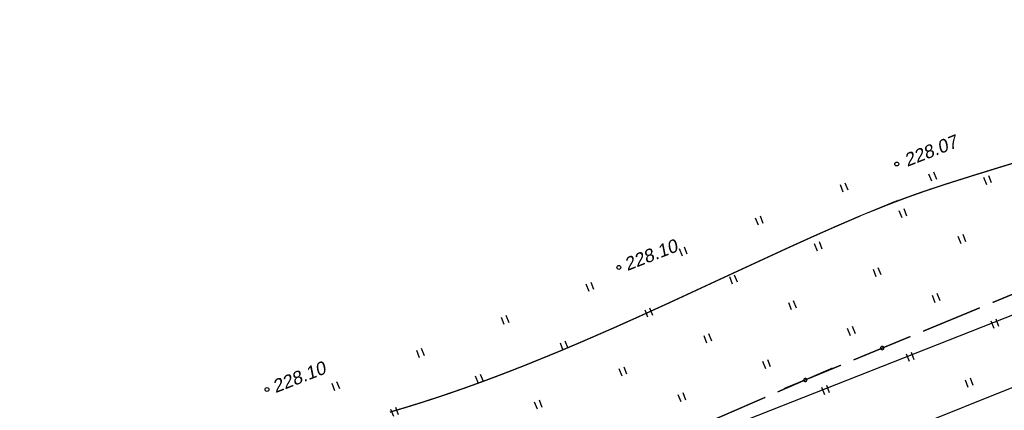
# Model space of a CAD drawing. Header units: millimetres. Extents: x -10 to 1169, y 1 to 1686.
# Tile 192 of 224: x 756 to 832, y 1207 to 1237. Entities that reach past the tile are written whole.
import ezdxf

# ---------------------------------------------------------------- set-up
doc = ezdxf.new("R2010")
doc.units = ezdxf.units.MM
for name, color, linetype in [('CONTURS', 7, 'Continuous'), ('IZOLINES', 32, 'Continuous'), ('PDIGIT', 170, 'Continuous'), ('PICKETS', 7, 'Continuous'), ('УЧАСТКИ', 7, 'Continuous')]:
    doc.layers.add(name, color=color, linetype=linetype)
doc.styles.get("Standard").update_dxf_attribs({"font": 'arial.ttf'})

# ---------------------------------------------------------------- blocks, each defined once
blk = doc.blocks.new('133')
at = {"layer": 'CONTURS', "color": 7, "linetype": 'Continuous', "const_width": 0.2}
for points in [[(-11, 0), (-2, 0)], [(0, 0), (9, 0)]]:
    blk.add_lwpolyline(points, dxfattribs=at)
at = {"layer": 'CONTURS', "color": 7, "linetype": 'Continuous', "const_width": 0.5}
blk.add_lwpolyline([(-6.79, 0, 1), (-6.29, 0, 1)], format="xyb", close=True, dxfattribs=at)
blk = doc.blocks.new('401')
at = {"layer": 'CONTURS'}
for p, q in [((0, 0), (0, 1.2)), ((0.8, 0), (0.8, 1.2))]:
    blk.add_line(p, q, dxfattribs=at)

msp = doc.modelspace()

# ---------------------------------------------------------------- linework, layer by layer
at = {"layer": 'IZOLINES', "const_width": 0.1}
msp.add_lwpolyline([(784.71979, 1206.56422), (785.9173, 1206.9184), (787.10996, 1207.28836), (788.29781, 1207.67324), (789.48092, 1208.07223), (790.65939, 1208.48458), (791.83333, 1208.90949), (793.00289, 1209.34621), (794.16824, 1209.79392), (795.32957, 1210.25186), (797.64097, 1211.19522), (799.5925, 1212.02116), (799.60496, 1212.02651), (799.60496, 1212.02651), (799.60496, 1212.02652), (799.60497, 1212.02652), (799.60572, 1212.02808), (801.90402, 1213.0293), (804.18996, 1214.05311), (804.18888, 1214.05415), (806.45972, 1215.09035), (810.98817, 1217.1914), (815.52032, 1219.28425), (817.25183, 1220.06738), (818.98928, 1220.83712), (820.69476, 1221.57118), (822.3797, 1222.26761), (822.36621, 1222.2611), (823.31417, 1222.63752), (824.26749, 1222.99994), (825.22617, 1223.34767), (826.25176, 1223.70215), (826.25687, 1223.70388), (826.25726, 1223.70357), (827.40037, 1224.08204), (829.69662, 1224.80734), (834.29956, 1226.2246)], dxfattribs=at)
at = {"layer": 'PICKETS', "color": 7, "lineweight": -2}
for centre in [(823.72714, 1225.66126), (802.34254, 1217.70404), (775.26987, 1208.30402)]:
    msp.add_circle(centre, 0.15, dxfattribs=at)
at = {"layer": 'УЧАСТКИ', "color": 6, "linetype": 'Continuous', "lineweight": -2}
for p, q in [((1028.47296, 1287.12276), (755.40943, 1177.42344)), ((878.25935, 1232.0365), (753.32104, 1182.76627))]:
    msp.add_line(p, q, dxfattribs=at)

# ---------------------------------------------------------------- block references
at = {"layer": 'CONTURS', "lineweight": -2}
for name, p, xscale, yscale, zscale, rotation in [('401', (826.42878, 1224.33582), 0.4999999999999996, 0.4999999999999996, 0.4999999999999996, 21.3494687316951), ('401', (830.66058, 1224.05807), 0.4999999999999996, 0.4999999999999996, 0.4999999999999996, 21.3494687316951), ('401', (819.60693, 1223.49531), 0.4999999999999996, 0.4999999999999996, 0.4999999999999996, 21.3494687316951), ('401', (824.14094, 1221.50968), 0.4999999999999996, 0.4999999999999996, 0.4999999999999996, 21.3494687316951), ('401', (813.08729, 1220.94692), 0.4999999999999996, 0.4999999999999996, 0.4999999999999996, 21.3494687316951), ('401', (828.67496, 1219.52406), 0.4999999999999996, 0.4999999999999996, 0.4999999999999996, 21.3494687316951), ('401', (807.23248, 1218.5671), 0.4999999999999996, 0.4999999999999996, 0.4999999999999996, 21.3494687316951), ('401', (817.6213, 1218.96129), 0.4999999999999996, 0.4999999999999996, 0.4999999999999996, 21.3494687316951), ('401', (822.15531, 1216.97567), 0.4999999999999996, 0.4999999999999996, 0.4999999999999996, 21.3494687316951), ('401', (811.10166, 1216.41291), 0.4999999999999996, 0.4999999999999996, 0.4999999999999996, 21.3494687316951), ('133', (830.1304, 1214.59907), 0.5263906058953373, 0.5, 0.5263906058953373, 202.4482295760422), ('401', (800.048, 1215.85014), 0.4999999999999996, 0.4999999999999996, 0.4999999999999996, 21.3494687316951), ('401', (826.68933, 1214.99004), 0.4999999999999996, 0.4999999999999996, 0.4999999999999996, 21.3494687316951), ('401', (815.63567, 1214.42728), 0.4999999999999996, 0.4999999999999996, 0.4999999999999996, 21.3494687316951), ('401', (793.52836, 1213.30175), 0.4999999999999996, 0.4999999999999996, 0.4999999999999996, 21.3494687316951), ('401', (804.58202, 1213.86452), 0.4999999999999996, 0.4999999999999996, 0.4999999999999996, 21.3494687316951), ('401', (820.16969, 1212.44165), 0.4999999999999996, 0.4999999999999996, 0.4999999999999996, 21.3494687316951), ('401', (831.22334, 1213.00442), 0.4999999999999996, 0.4999999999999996, 0.4999999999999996, 21.3494687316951), ('401', (809.11603, 1211.87889), 0.4999999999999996, 0.4999999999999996, 0.4999999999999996, 21.3494687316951), ('133', (819.42733, 1210.17704), 0.5263906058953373, 0.5, 0.5263906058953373, 202.4482295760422), ('401', (798.06238, 1211.31613), 0.4999999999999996, 0.4999999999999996, 0.4999999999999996, 21.3494687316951), ('401', (787.00872, 1210.75337), 0.4999999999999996, 0.4999999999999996, 0.4999999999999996, 21.3494687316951), ('401', (824.7037, 1210.45603), 0.4999999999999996, 0.4999999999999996, 0.4999999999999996, 21.3494687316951), ('133', (813.6194, 1207.70861), 0.512482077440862, 0.5, 0.512482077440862, 203.4825691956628), ('401', (813.65005, 1209.89327), 0.4999999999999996, 0.4999999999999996, 0.4999999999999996, 21.3494687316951), ('401', (791.54274, 1208.76774), 0.4999999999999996, 0.4999999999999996, 0.4999999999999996, 21.3494687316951), ('401', (802.59639, 1209.3305), 0.4999999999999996, 0.4999999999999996, 0.4999999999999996, 21.3494687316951), ('401', (780.48908, 1208.20498), 0.4999999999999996, 0.4999999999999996, 0.4999999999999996, 21.3494687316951), ('401', (818.18406, 1207.90764), 0.4999999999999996, 0.4999999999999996, 0.4999999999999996, 21.3494687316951), ('401', (829.23772, 1208.4704), 0.4999999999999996, 0.4999999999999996, 0.4999999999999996, 21.3494687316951), ('401', (807.13041, 1207.34488), 0.4999999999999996, 0.4999999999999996, 0.4999999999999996, 21.3494687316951), ('401', (796.07675, 1206.78211), 0.4999999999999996, 0.4999999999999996, 0.4999999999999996, 21.3494687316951), ('401', (785.0231, 1206.21935), 0.4999999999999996, 0.4999999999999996, 0.4999999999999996, 21.3494687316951)]:
    msp.add_blockref(name, p, dxfattribs=dict(at, xscale=xscale, yscale=yscale, zscale=zscale, rotation=rotation))

# ---------------------------------------------------------------- texts
at = {"layer": 'PDIGIT', "color": 7, "lineweight": -2, "oblique": 10}
for s, p in [('228.07', (824.53332, 1225.43954)), ('228.10', (802.99026, 1217.42037)), ('228.10', (775.91758, 1208.02036))]:
    msp.add_text(s, height=1, rotation=21.3494687, dxfattribs=at).set_placement(p)

doc.saveas('drawing.dxf')
